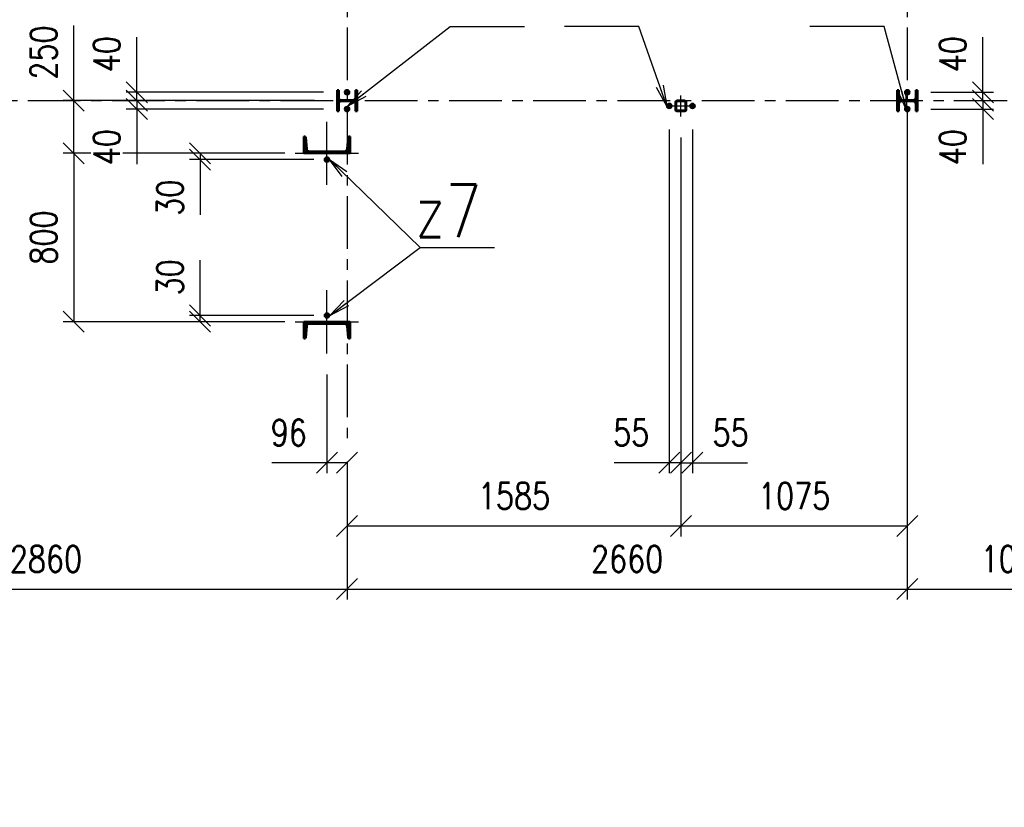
# Paper-space layout 'Layout1' of a CAD drawing. Extents: x -2 to 985, y -36 to 1353.
# Tile 22 of 73: x 315 to 408, y 148 to 223. Entities that reach past the tile are written whole.
import ezdxf

# ---------------------------------------------------------------- set-up
doc = ezdxf.new("R2010")
doc.units = 0
for name, pattern in [('ACAD_ISO02W100', [15, 12, -3]), ('ACAD_ISO04W100', [30.5, 24, -3, 0.5, -3]), ('HP_01_CER_B', [8, 5, -1, 1, -1])]:
    doc.linetypes.add(name, pattern=pattern)
doc.layers.get('0').update_dxf_attribs({"linetype": 'CONTINUOUS'})
doc.layers.get('DEFPOINTS').update_dxf_attribs({"color": 132, "linetype": 'CONTINUOUS'})
for name, color, linetype, lineweight in [('SS_KOTVY', 2, 'CONTINUOUS', 35), ('SS_KOTY', 3, 'CONTINUOUS', 25), ('SS_OSY_025', 7, 'HP_01_CER_B', 25), ('SS_POPIS_PROFILU', 13, 'CONTINUOUS', 25), ('SS_SCHODISTE', 30, 'CONTINUOUS', 50), ('SS_SLOUPKY', 131, 'CONTINUOUS', 50), ('SS_SLOUPY', 143, 'CONTINUOUS', 50), ('SS_SRAFY', 8, 'CONTINUOUS', 18)]:
    doc.layers.add(name, color=color, linetype=linetype, lineweight=lineweight)
doc.styles.add('ROMANS', font='romans.shx', dxfattribs={"width": 0.8})
doc.styles.add('romans.shx', font='romans.shx', dxfattribs={"height": 5})
doc.dimstyles.new('A-1_(2.5)_50AS', dxfattribs={"dimtxt": 2.5, "dimasz": 2, "dimexe": 1, "dimexo": 2, "dimgap": 0, "dimtad": 0, "dimdec": 1, "dimlfac": 50, "dimrnd": 1, "dimtxsty": 'ROMANS', "dimblk1": 'OBLIQUE', "dimblk2": 'OBLIQUE', "dimsah": 1, "dimcen": 2, "dimclrd": 256, "dimclre": 256, "dimclrt": 256, "dimadec": 1, "dimazin": 2, "dimtfac": 0.714286, "dimtdec": 1, "dimtmove": 0, "dimatfit": 3, "dimldrblk": 'OPEN', "dimfxl": 1, "dimtvp": 1.142857, "dimtfill": 1, "dimtolj": 1, "dimlwd": -1, "dimlwe": -1, "dimarcsym": 0})
pattern_1 = [(45, (-5023.98056, -565.55967), (-0.0449012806, 0.0449012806), [])]

# ---------------------------------------------------------------- blocks, each defined once
blk = doc.blocks.new('0KRIZ(Z)')
at = {"color": 0, "linetype": 'ByBlock', "ltscale": 0.5}
for p, q in [((0, -0.5), (0, 0.5)), ((-0.5, 0), (0.5, 0)), ((0, 0), (0, 0, 1))]:
    blk.add_line(p, q, dxfattribs=at)
blk = doc.blocks.new('_Oblique')
at = {"color": 0, "linetype": 'ByBlock', "lineweight": -2}
blk.add_line((-0.5, -0.5), (0.5, 0.5), dxfattribs=at)
blk = doc.blocks.new('*D14')
at = {"layer": 'DEFPOINTS', "color": 0, "transparency": 16777216}
for p in [(346.019, 182.985, 0.8), (346.019, 168.857), (288.819, 148.138)]:
    blk.add_point(p, dxfattribs=at)
at = {"layer": 'SS_KOTY', "transparency": 16777216}
for p, q in [((346.019, 180.985), (346.019, 167.857)), ((288.819, 150.138), (288.819, 169.857)), ((288.819, 168.857), (346.019, 168.857))]:
    blk.add_line(p, q, dxfattribs=at)
at = {"layer": 'SS_KOTY', "transparency": 16777216, "xscale": 2, "yscale": 2, "zscale": 2, "rotation": 180}
blk.add_blockref('_Oblique', (288.819, 168.857), dxfattribs=at)
at = {"layer": 'SS_KOTY', "transparency": 16777216, "xscale": 2, "yscale": 2, "zscale": 2}
blk.add_blockref('_Oblique', (346.019, 168.857), dxfattribs=at)
at = {"layer": 'SS_KOTY', "transparency": 16777216, "insert": (317.419, 171.714), "char_height": 2.5, "attachment_point": 5, "style": 'ROMANS', "bg_fill": 3, "box_fill_scale": 1.1, "bg_fill_color": 256, "bg_fill_true_color": 13158600, "bg_fill_transparency": 0}
blk.add_mtext('\\A1;2860', dxfattribs=at)
blk = doc.blocks.new('_OPEN')
at = {"color": 0, "linetype": 'ByBlock'}
for p, q in [((-1, 0.167), (0, 0)), ((0, 0), (-1, -0.167)), ((0, 0), (-1, 0))]:
    blk.add_line(p, q, dxfattribs=at)
blk = doc.blocks.new('*D15')
at = {"layer": 'DEFPOINTS', "color": 0, "transparency": 16777216}
for p in [(346.019, 182.985, 0.8), (399.219, 182.985, 0.8), (399.219, 168.857)]:
    blk.add_point(p, dxfattribs=at)
at = {"layer": 'SS_KOTY', "transparency": 16777216}
for p, q in [((346.019, 180.985), (346.019, 167.857)), ((399.219, 180.985), (399.219, 167.857)), ((346.019, 168.857), (399.219, 168.857))]:
    blk.add_line(p, q, dxfattribs=at)
at = {"layer": 'SS_KOTY', "transparency": 16777216, "xscale": 2, "yscale": 2, "zscale": 2, "rotation": 180}
blk.add_blockref('_Oblique', (346.019, 168.857), dxfattribs=at)
at = {"layer": 'SS_KOTY', "transparency": 16777216, "xscale": 2, "yscale": 2, "zscale": 2}
blk.add_blockref('_Oblique', (399.219, 168.857), dxfattribs=at)
at = {"layer": 'SS_KOTY', "transparency": 16777216, "insert": (372.619, 171.714), "char_height": 2.5, "attachment_point": 5, "style": 'ROMANS', "bg_fill": 3, "box_fill_scale": 1.1, "bg_fill_color": 256, "bg_fill_true_color": 13158600, "bg_fill_transparency": 0}
blk.add_mtext('\\A1;2660', dxfattribs=at)
blk = doc.blocks.new('*D16')
at = {"layer": 'DEFPOINTS', "color": 0, "transparency": 16777216}
for p in [(399.219, 182.985, 0.8), (420.019, 182.985, 0.8), (420.019, 168.857)]:
    blk.add_point(p, dxfattribs=at)
at = {"layer": 'SS_KOTY', "transparency": 16777216}
for p, q in [((399.219, 180.985), (399.219, 167.857)), ((420.019, 180.985), (420.019, 167.857)), ((399.219, 168.857), (420.019, 168.857))]:
    blk.add_line(p, q, dxfattribs=at)
at = {"layer": 'SS_KOTY', "transparency": 16777216, "xscale": 2, "yscale": 2, "zscale": 2, "rotation": 180}
blk.add_blockref('_Oblique', (399.219, 168.857), dxfattribs=at)
at = {"layer": 'SS_KOTY', "transparency": 16777216, "xscale": 2, "yscale": 2, "zscale": 2}
blk.add_blockref('_Oblique', (420.019, 168.857), dxfattribs=at)
at = {"layer": 'SS_KOTY', "transparency": 16777216, "insert": (409.619, 171.714), "char_height": 2.5, "attachment_point": 5, "style": 'ROMANS', "bg_fill": 3, "box_fill_scale": 1.1, "bg_fill_color": 256, "bg_fill_true_color": 13158600, "bg_fill_transparency": 0}
blk.add_mtext('\\A1;1040', dxfattribs=at)
blk = doc.blocks.new('*D64')
at = {"layer": 'DEFPOINTS', "color": 0, "transparency": 16777216}
for p in [(377.719, 213.74), (346.019, 182.985, 0.8), (377.719, 174.857)]:
    blk.add_point(p, dxfattribs=at)
at = {"layer": 'SS_KOTY', "transparency": 16777216}
for p, q in [((377.719, 211.74), (377.719, 173.857)), ((346.019, 180.985), (346.019, 173.857)), ((346.019, 174.857), (377.719, 174.857))]:
    blk.add_line(p, q, dxfattribs=at)
at = {"layer": 'SS_KOTY', "transparency": 16777216, "xscale": 2, "yscale": 2, "zscale": 2, "rotation": 180}
blk.add_blockref('_Oblique', (346.019, 174.857), dxfattribs=at)
at = {"layer": 'SS_KOTY', "transparency": 16777216, "xscale": 2, "yscale": 2, "zscale": 2}
blk.add_blockref('_Oblique', (377.719, 174.857), dxfattribs=at)
at = {"layer": 'SS_KOTY', "transparency": 16777216, "insert": (361.869, 177.714), "char_height": 2.5, "attachment_point": 5, "style": 'ROMANS', "bg_fill": 3, "box_fill_scale": 1.1, "bg_fill_color": 256, "bg_fill_true_color": 13158600, "bg_fill_transparency": 0}
blk.add_mtext('\\A1;1585', dxfattribs=at)
blk = doc.blocks.new('*D65')
at = {"layer": 'DEFPOINTS', "color": 0, "transparency": 16777216}
for p in [(377.719, 213.74), (399.219, 213.84, 0.6), (399.219, 174.857)]:
    blk.add_point(p, dxfattribs=at)
at = {"layer": 'SS_KOTY', "transparency": 16777216}
for p, q in [((377.719, 211.74), (377.719, 173.857)), ((399.219, 211.84), (399.219, 173.857)), ((377.719, 174.857), (399.219, 174.857))]:
    blk.add_line(p, q, dxfattribs=at)
at = {"layer": 'SS_KOTY', "transparency": 16777216, "xscale": 2, "yscale": 2, "zscale": 2, "rotation": 180}
blk.add_blockref('_Oblique', (377.719, 174.857), dxfattribs=at)
at = {"layer": 'SS_KOTY', "transparency": 16777216, "xscale": 2, "yscale": 2, "zscale": 2}
blk.add_blockref('_Oblique', (399.219, 174.857), dxfattribs=at)
at = {"layer": 'SS_KOTY', "transparency": 16777216, "insert": (388.469, 177.714), "char_height": 2.5, "attachment_point": 5, "style": 'ROMANS', "bg_fill": 3, "box_fill_scale": 1.1, "bg_fill_color": 256, "bg_fill_true_color": 13158600, "bg_fill_transparency": 0}
blk.add_mtext('\\A1;1075', dxfattribs=at)
blk = doc.blocks.new('*D66')
at = {"layer": 'DEFPOINTS', "color": 0, "transparency": 16777216}
for p in [(344.099, 191.24, 3), (346.019, 182.985, 0.8), (344.099, 180.857)]:
    blk.add_point(p, dxfattribs=at)
at = {"layer": 'SS_KOTY', "transparency": 16777216}
for p, q in [((344.099, 189.24), (344.099, 179.857)), ((344.099, 180.857), (338.861, 180.857)), ((346.019, 180.857), (344.099, 180.857)), ((346.019, 180.985), (346.019, 179.857))]:
    blk.add_line(p, q, dxfattribs=at)
at = {"layer": 'SS_KOTY', "transparency": 16777216, "xscale": 2, "yscale": 2, "zscale": 2, "rotation": 180}
blk.add_blockref('_Oblique', (344.099, 180.857), dxfattribs=at)
at = {"layer": 'SS_KOTY', "transparency": 16777216, "xscale": 2, "yscale": 2, "zscale": 2}
blk.add_blockref('_Oblique', (346.019, 180.857), dxfattribs=at)
at = {"layer": 'SS_KOTY', "transparency": 16777216, "insert": (340.48, 183.714), "char_height": 2.5, "attachment_point": 5, "style": 'ROMANS', "bg_fill": 3, "box_fill_scale": 1.1, "bg_fill_color": 256, "bg_fill_true_color": 13158600, "bg_fill_transparency": 0}
blk.add_mtext('\\A1;96', dxfattribs=at)
blk = doc.blocks.new('*D67')
at = {"layer": 'DEFPOINTS', "color": 0, "transparency": 16777216}
for p in [(376.619, 214.5, 0.7), (377.719, 213.74), (376.619, 180.857)]:
    blk.add_point(p, dxfattribs=at)
at = {"layer": 'SS_KOTY', "transparency": 16777216}
for p, q in [((376.619, 212.5), (376.619, 179.857)), ((377.719, 211.74), (377.719, 179.857)), ((376.619, 180.857), (371.381, 180.857)), ((377.719, 180.857), (376.619, 180.857))]:
    blk.add_line(p, q, dxfattribs=at)
at = {"layer": 'SS_KOTY', "transparency": 16777216, "xscale": 2, "yscale": 2, "zscale": 2, "rotation": 180}
blk.add_blockref('_Oblique', (376.619, 180.857), dxfattribs=at)
at = {"layer": 'SS_KOTY', "transparency": 16777216, "xscale": 2, "yscale": 2, "zscale": 2}
blk.add_blockref('_Oblique', (377.719, 180.857), dxfattribs=at)
at = {"layer": 'SS_KOTY', "transparency": 16777216, "insert": (373, 183.714), "char_height": 2.5, "attachment_point": 5, "style": 'ROMANS', "bg_fill": 3, "box_fill_scale": 1.1, "bg_fill_color": 256, "bg_fill_true_color": 13158600, "bg_fill_transparency": 0}
blk.add_mtext('\\A1;55', dxfattribs=at)
blk = doc.blocks.new('*D68')
at = {"layer": 'DEFPOINTS', "color": 0, "transparency": 16777216}
for p in [(378.819, 214.5, 0.7), (377.719, 213.74), (378.819, 180.857)]:
    blk.add_point(p, dxfattribs=at)
at = {"layer": 'SS_KOTY', "transparency": 16777216}
for p, q in [((378.819, 212.5), (378.819, 179.857)), ((377.719, 211.74), (377.719, 179.857)), ((377.719, 180.857), (378.819, 180.857)), ((378.819, 180.857), (384.058, 180.857))]:
    blk.add_line(p, q, dxfattribs=at)
at = {"layer": 'SS_KOTY', "transparency": 16777216, "xscale": 2, "yscale": 2, "zscale": 2, "rotation": 180}
blk.add_blockref('_Oblique', (377.719, 180.857), dxfattribs=at)
at = {"layer": 'SS_KOTY', "transparency": 16777216, "xscale": 2, "yscale": 2, "zscale": 2}
blk.add_blockref('_Oblique', (378.819, 180.857), dxfattribs=at)
at = {"layer": 'SS_KOTY', "transparency": 16777216, "insert": (382.438, 183.714), "char_height": 2.5, "attachment_point": 5, "style": 'ROMANS', "bg_fill": 3, "box_fill_scale": 1.1, "bg_fill_color": 256, "bg_fill_true_color": 13158600, "bg_fill_transparency": 0}
blk.add_mtext('\\A1;55', dxfattribs=at)
blk = doc.blocks.new('*D72')
at = {"layer": 'DEFPOINTS', "color": 0, "transparency": 16777216}
for p in [(399.459, 216.04, 0.8), (406.403, 216.04), (401.653, 215.24)]:
    blk.add_point(p, dxfattribs=at)
at = {"layer": 'SS_KOTY', "transparency": 16777216}
for p, q in [((406.403, 216.04), (406.403, 221.278)), ((401.459, 216.04), (407.403, 216.04)), ((406.403, 215.24), (406.403, 216.04)), ((403.653, 215.24), (407.403, 215.24))]:
    blk.add_line(p, q, dxfattribs=at)
at = {"layer": 'SS_KOTY', "transparency": 16777216, "xscale": 2, "yscale": 2, "zscale": 2}
for p, rotation in [((406.403, 216.04), 90), ((406.403, 215.24), 270)]:
    blk.add_blockref('_Oblique', p, dxfattribs=dict(at, rotation=rotation))
at = {"layer": 'SS_KOTY', "transparency": 16777216, "insert": (403.546, 219.659), "char_height": 2.5, "attachment_point": 5, "rotation": 90, "style": 'ROMANS', "bg_fill": 3, "box_fill_scale": 1.1, "bg_fill_color": 256, "bg_fill_true_color": 13158600, "bg_fill_transparency": 0}
blk.add_mtext('\\A1;40', dxfattribs=at)
blk = doc.blocks.new('*D71')
at = {"layer": 'DEFPOINTS', "color": 0, "transparency": 16777216}
for p in [(401.653, 215.24), (399.459, 214.44, 0.8), (406.403, 214.44)]:
    blk.add_point(p, dxfattribs=at)
at = {"layer": 'SS_KOTY', "transparency": 16777216}
for p, q in [((403.653, 215.24), (407.403, 215.24)), ((406.403, 215.24), (406.403, 214.44)), ((401.459, 214.44), (407.403, 214.44)), ((406.403, 214.44), (406.403, 209.202))]:
    blk.add_line(p, q, dxfattribs=at)
at = {"layer": 'SS_KOTY', "transparency": 16777216, "xscale": 2, "yscale": 2, "zscale": 2}
for p, rotation in [((406.403, 215.24), 90), ((406.403, 214.44), 270)]:
    blk.add_blockref('_Oblique', p, dxfattribs=dict(at, rotation=rotation))
at = {"layer": 'SS_KOTY', "transparency": 16777216, "insert": (403.546, 210.821), "char_height": 2.5, "attachment_point": 5, "rotation": 90, "style": 'ROMANS', "bg_fill": 3, "box_fill_scale": 1.1, "bg_fill_color": 256, "bg_fill_true_color": 13158600, "bg_fill_transparency": 0}
blk.add_mtext('\\A1;40', dxfattribs=at)
blk = doc.blocks.new('*D79')
at = {"layer": 'DEFPOINTS', "color": 0, "transparency": 16777216}
for p in [(344.919, 215.24, 0.6), (320.05, 210.24), (342.099, 210.24, 2)]:
    blk.add_point(p, dxfattribs=at)
at = {"layer": 'SS_KOTY', "transparency": 16777216}
for p, q in [((320.05, 215.24), (320.05, 222.383)), ((342.919, 215.24), (319.05, 215.24)), ((320.05, 210.24), (320.05, 215.24)), ((340.099, 210.24), (319.05, 210.24))]:
    blk.add_line(p, q, dxfattribs=at)
at = {"layer": 'SS_KOTY', "transparency": 16777216, "xscale": 2, "yscale": 2, "zscale": 2}
for p, rotation in [((320.05, 215.24), 90), ((320.05, 210.24), 270)]:
    blk.add_blockref('_Oblique', p, dxfattribs=dict(at, rotation=rotation))
at = {"layer": 'SS_KOTY', "transparency": 16777216, "insert": (317.193, 219.812), "char_height": 2.5, "attachment_point": 5, "rotation": 90, "style": 'ROMANS', "bg_fill": 3, "box_fill_scale": 1.1, "bg_fill_color": 256, "bg_fill_true_color": 13158600, "bg_fill_transparency": 0}
blk.add_mtext('\\A1;250', dxfattribs=at)
blk = doc.blocks.new('*D80')
at = {"layer": 'DEFPOINTS', "color": 0, "transparency": 16777216}
for p in [(342.099, 210.24, 2), (320.05, 194.24), (342.099, 194.24, 2)]:
    blk.add_point(p, dxfattribs=at)
at = {"layer": 'SS_KOTY', "transparency": 16777216}
for p, q in [((340.099, 210.24), (319.05, 210.24)), ((320.05, 210.24), (320.05, 194.24)), ((340.099, 194.24), (319.05, 194.24))]:
    blk.add_line(p, q, dxfattribs=at)
at = {"layer": 'SS_KOTY', "transparency": 16777216, "xscale": 2, "yscale": 2, "zscale": 2}
for p, rotation in [((320.05, 210.24), 90), ((320.05, 194.24), 270)]:
    blk.add_blockref('_Oblique', p, dxfattribs=dict(at, rotation=rotation))
at = {"layer": 'SS_KOTY', "transparency": 16777216, "insert": (317.193, 202.24), "char_height": 2.5, "attachment_point": 5, "rotation": 90, "style": 'ROMANS', "bg_fill": 3, "box_fill_scale": 1.1, "bg_fill_color": 256, "bg_fill_true_color": 13158600, "bg_fill_transparency": 0}
blk.add_mtext('\\A1;800', dxfattribs=at)
blk = doc.blocks.new('*D81')
at = {"layer": 'DEFPOINTS', "color": 0, "transparency": 16777216}
for p in [(326.05, 216.04), (345.779, 216.04, 0.65), (344.919, 215.24, 0.6)]:
    blk.add_point(p, dxfattribs=at)
at = {"layer": 'SS_KOTY', "transparency": 16777216}
for p, q in [((326.05, 216.04), (326.05, 221.278)), ((343.779, 216.04), (325.05, 216.04)), ((326.05, 215.24), (326.05, 216.04)), ((342.919, 215.24), (325.05, 215.24))]:
    blk.add_line(p, q, dxfattribs=at)
at = {"layer": 'SS_KOTY', "transparency": 16777216, "xscale": 2, "yscale": 2, "zscale": 2}
for p, rotation in [((326.05, 216.04), 90), ((326.05, 215.24), 270)]:
    blk.add_blockref('_Oblique', p, dxfattribs=dict(at, rotation=rotation))
at = {"layer": 'SS_KOTY', "transparency": 16777216, "insert": (323.193, 219.659), "char_height": 2.5, "attachment_point": 5, "rotation": 90, "style": 'ROMANS', "bg_fill": 3, "box_fill_scale": 1.1, "bg_fill_color": 256, "bg_fill_true_color": 13158600, "bg_fill_transparency": 0}
blk.add_mtext('\\A1;40', dxfattribs=at)
blk = doc.blocks.new('*D82')
at = {"layer": 'DEFPOINTS', "color": 0, "transparency": 16777216}
for p in [(344.919, 215.24, 0.6), (326.05, 214.44), (345.779, 214.44, 0.65)]:
    blk.add_point(p, dxfattribs=at)
at = {"layer": 'SS_KOTY', "transparency": 16777216}
for p, q in [((342.919, 215.24), (325.05, 215.24)), ((326.05, 215.24), (326.05, 214.44)), ((343.779, 214.44), (325.05, 214.44)), ((326.05, 214.44), (326.05, 209.202))]:
    blk.add_line(p, q, dxfattribs=at)
at = {"layer": 'SS_KOTY', "transparency": 16777216, "xscale": 2, "yscale": 2, "zscale": 2}
for p, rotation in [((326.05, 215.24), 90), ((326.05, 214.44), 270)]:
    blk.add_blockref('_Oblique', p, dxfattribs=dict(at, rotation=rotation))
at = {"layer": 'SS_KOTY', "transparency": 16777216, "insert": (323.193, 210.821), "char_height": 2.5, "attachment_point": 5, "rotation": 90, "style": 'ROMANS', "bg_fill": 3, "box_fill_scale": 1.1, "bg_fill_color": 256, "bg_fill_true_color": 13158600, "bg_fill_transparency": 0}
blk.add_mtext('\\A1;40', dxfattribs=at)
blk = doc.blocks.new('*D83')
at = {"layer": 'DEFPOINTS', "color": 0, "transparency": 16777216}
for p in [(332.05, 209.64), (342.099, 210.24, 2), (344.859, 209.64, 0.55)]:
    blk.add_point(p, dxfattribs=at)
at = {"layer": 'SS_KOTY', "transparency": 16777216}
for p, q in [((340.099, 210.24), (331.05, 210.24)), ((342.859, 209.64), (331.05, 209.64)), ((332.05, 210.24), (332.05, 209.64)), ((332.05, 209.64), (332.05, 204.402))]:
    blk.add_line(p, q, dxfattribs=at)
at = {"layer": 'SS_KOTY', "transparency": 16777216, "xscale": 2, "yscale": 2, "zscale": 2}
for p, rotation in [((332.05, 210.24), 90), ((332.05, 209.64), 270)]:
    blk.add_blockref('_Oblique', p, dxfattribs=dict(at, rotation=rotation))
at = {"layer": 'SS_KOTY', "transparency": 16777216, "insert": (329.193, 206.021), "char_height": 2.5, "attachment_point": 5, "rotation": 90, "style": 'ROMANS', "bg_fill": 3, "box_fill_scale": 1.1, "bg_fill_color": 256, "bg_fill_true_color": 13158600, "bg_fill_transparency": 0}
blk.add_mtext('\\A1;30', dxfattribs=at)
blk = doc.blocks.new('*D84')
at = {"layer": 'DEFPOINTS', "color": 0, "transparency": 16777216}
for p in [(332.05, 194.84), (344.859, 194.84, 0.55), (342.099, 194.24, 2)]:
    blk.add_point(p, dxfattribs=at)
at = {"layer": 'SS_KOTY', "transparency": 16777216}
for p, q in [((332.05, 194.84), (332.05, 200.078)), ((342.859, 194.84), (331.05, 194.84)), ((332.05, 194.24), (332.05, 194.84)), ((340.099, 194.24), (331.05, 194.24))]:
    blk.add_line(p, q, dxfattribs=at)
at = {"layer": 'SS_KOTY', "transparency": 16777216, "xscale": 2, "yscale": 2, "zscale": 2}
for p, rotation in [((332.05, 194.84), 90), ((332.05, 194.24), 270)]:
    blk.add_blockref('_Oblique', p, dxfattribs=dict(at, rotation=rotation))
at = {"layer": 'SS_KOTY', "transparency": 16777216, "insert": (329.193, 198.459), "char_height": 2.5, "attachment_point": 5, "rotation": 90, "style": 'ROMANS', "bg_fill": 3, "box_fill_scale": 1.1, "bg_fill_color": 256, "bg_fill_true_color": 13158600, "bg_fill_transparency": 0}
blk.add_mtext('\\A1;30', dxfattribs=at)

psp = doc.layouts.get("Layout1")

# ---------------------------------------------------------------- linework, layer by layer
at = {"layer": 'SS_OSY_025'}
for p, q in [((346.0194, 358.1769, 0.8), (346.0194, 182.9855, 0.8)), ((399.2194, 358.1769, 0.8), (399.2194, 182.9855, 0.8)), ((275.7015, 215.2403, 0.3145), (422.4525, 215.2403))]:
    psp.add_line(p, q, dxfattribs=at)
at = {"layer": 'SS_SCHODISTE', "color": 1, "linetype": 'Continuous', "ltscale": 0.25}
psp.add_line((341.8994, 192.6403), (341.9747, 192.6403), dxfattribs=at)
psp.add_arc((341.9747, 192.7603), 0.12, 270, 355.426, dxfattribs=at)
at = {"layer": 'SS_SLOUPKY', "color": 1, "linetype": 'Continuous', "ltscale": 0.25}
for p, q in [((378.0994, 215.2403), (377.3394, 215.2403)), ((377.3394, 215.1803), (378.0994, 215.1803))]:
    psp.add_line(p, q, dxfattribs=at)
for centre, start, end in [((377.3394, 215.1203), 90, 180), ((378.0994, 215.1203), 0, 90)]:
    psp.add_arc(centre, 0.12, start, end, dxfattribs=at)
at = {"layer": 'SS_SLOUPKY', "color": 1, "linetype": 'Continuous', "ltscale": 0.25, "extrusion": (0, 0, -1)}
for centre, start, end in [((-377.3394, 215.1203), 0, 90), ((-378.0994, 215.1203), 90, 180)]:
    psp.add_arc(centre, 0.06, start, end, dxfattribs=at)
at = {"layer": 'SS_SLOUPY', "color": 1, "linetype": 'Continuous', "ltscale": 0.25}
for p, q in [((346.9794, 216.2403), (346.8194, 216.2403)), ((346.8194, 216.2403), (346.8194, 215.5303)), ((346.9794, 214.2403), (346.9794, 216.2403)), ((398.4194, 216.2403), (398.2594, 216.2403)), ((398.4194, 215.5303), (398.4194, 216.2403)), ((346.8194, 214.9503), (346.8194, 214.2403)), ((346.8194, 214.2403), (346.9794, 214.2403))]:
    psp.add_line(p, q, dxfattribs=at)
at = {"layer": 'SS_SLOUPY', "color": 1, "linetype": 'Continuous', "ltscale": 0.25, "extrusion": (-9.81055e-16, 2.36848e-15, -1)}
psp.add_arc((-346.5794, 215.5303), 0.24, 180, 270, dxfattribs=at)
at = {"layer": 'SS_SLOUPY', "color": 1, "linetype": 'Continuous', "ltscale": 0.25, "extrusion": (-9.81055e-16, -2.36848e-15, -1)}
psp.add_arc((-346.5794, 214.9503), 0.24, 90, 180, dxfattribs=at)
at = {"layer": 'SS_SLOUPY', "color": 1, "linetype": 'Continuous', "ltscale": 0.25, "extrusion": (2.36848e-15, 9.81055e-16, -1)}
psp.add_arc((-398.6594, 215.5303), 0.24, 270, 0, dxfattribs=at)
at = {"layer": 'SS_SLOUPY', "color": 1, "linetype": 'Continuous', "ltscale": 0.25, "extrusion": (2.36848e-15, -9.81055e-16, -1)}
psp.add_arc((-398.6594, 214.9503), 0.24, 0, 90, dxfattribs=at)

# ---------------------------------------------------------------- block references
at = {"layer": 'SS_OSY_025'}
for p, xscale, yscale in [((377.7194, 214.7403), 2, 2), ((344.0994, 210.2403, 3), 6, 6), ((344.0994, 194.2403, 3), 6, 6)]:
    psp.add_blockref('0KRIZ(Z)', p, dxfattribs=dict(at, xscale=xscale, yscale=yscale))

# ---------------------------------------------------------------- next in the draw order: dimensions: what is measured, and where the dimension line sits
at = {"layer": 'SS_KOTY'}
dim = psp.add_linear_dim(base=(346.0194, 168.8567), p1=(288.8194, 148.1381), p2=(346.0194, 182.9855, 0.8), dimstyle='A-1_(2.5)_50AS', override={"dimtmove": 1}, dxfattribs=at)
dim.commit()
dim.dimension.update_dxf_attribs({"geometry": '*D14', "text_midpoint": (317.4194, 171.7138)})

# ---------------------------------------------------------------- next in the draw order: dimensions: what is measured, and where the dimension line sits
dim = psp.add_linear_dim(base=(399.2194, 168.8567), p1=(346.0194, 182.9855, 0.8), p2=(399.2194, 182.9855, 0.8), dimstyle='A-1_(2.5)_50AS', override={"dimtmove": 1}, dxfattribs=at)
dim.commit()
dim.dimension.update_dxf_attribs({"geometry": '*D15', "text_midpoint": (372.6194, 171.7138)})

# ---------------------------------------------------------------- next in the draw order: dimensions: what is measured, and where the dimension line sits
dim = psp.add_linear_dim(base=(377.7194, 174.8567), p1=(346.0194, 182.9855, 0.8), p2=(377.7194, 213.7403), dimstyle='A-1_(2.5)_50AS', dxfattribs=at)
dim.commit()
dim.dimension.update_dxf_attribs({"geometry": '*D64', "text_midpoint": (361.8694, 177.7138)})
dim = psp.add_linear_dim(base=(420.0194, 168.8567), p1=(399.2194, 182.9855, 0.8), p2=(420.0194, 182.9855, 0.8), dimstyle='A-1_(2.5)_50AS', override={"dimtmove": 1}, dxfattribs=at)
dim.commit()
dim.dimension.update_dxf_attribs({"geometry": '*D16', "text_midpoint": (409.6194, 171.7138)})

# ---------------------------------------------------------------- next in the draw order: linework, layer by layer
at = {"layer": 'SS_SCHODISTE', "color": 1, "linetype": 'Continuous', "ltscale": 0.25}
for p, q in [((346.2994, 210.2403), (346.2994, 211.8403)), ((346.0182, 193.8303), (346.1046, 192.7508)), ((346.2994, 192.6403), (346.2994, 194.2403)), ((346.2242, 192.6403), (346.2994, 192.6403))]:
    psp.add_line(p, q, dxfattribs=at)
at = {"layer": 'SS_SCHODISTE', "color": 1, "linetype": 'Continuous', "ltscale": 0.25, "extrusion": (0, 0, -1)}
psp.add_arc((-345.769, 193.8103), 0.25, 90, 175.426, dxfattribs=at)
at = {"layer": 'SS_SCHODISTE', "color": 1, "linetype": 'Continuous', "ltscale": 0.25}
psp.add_arc((346.2242, 192.7603), 0.12, 184.574, 270, dxfattribs=at)

# ---------------------------------------------------------------- next in the draw order: texts
at = {"layer": 'SS_POPIS_PROFILU', "color": 4, "style": 'romans.shx', "width": 0.8}
psp.add_text('z7', height=5, dxfattribs=at).set_placement((352.4496, 202.2805))
psp.add_text('z7', height=5, dxfattribs=at).set_placement((352.4496, 202.2805))

# ---------------------------------------------------------------- next in the draw order: dimensions: what is measured, and where the dimension line sits
at = {"layer": 'SS_KOTY'}
dim = psp.add_linear_dim(base=(320.05, 210.2403), p1=(344.9194, 215.2403, 0.6), p2=(342.0994, 210.2403, 2), angle=90, dimstyle='A-1_(2.5)_50AS', dxfattribs=at)
dim.commit()
dim.dimension.update_dxf_attribs({"geometry": '*D79', "text_midpoint": (320.05, 219.8118), "dimtype": 160})
for base, p1, p2, picture, middle in [((399.2194, 174.8567), (377.7194, 213.7403), (399.2194, 213.8403, 0.6), '*D65', (388.4694, 177.7138)), ((344.0994, 180.8567), (346.0194, 182.9855, 0.8), (344.0994, 191.2403, 3), '*D66', (340.4804, 183.7138))]:
    dim = psp.add_linear_dim(base=base, p1=p1, p2=p2, dimstyle='A-1_(2.5)_50AS', dxfattribs=at)
    dim.commit()
    dim.dimension.update_dxf_attribs({"geometry": picture, "text_midpoint": middle})

# ---------------------------------------------------------------- next in the draw order: linework, layer by layer
at = {"layer": 'SS_SLOUPY', "color": 1, "linetype": 'Continuous', "ltscale": 0.25}
for p, q in [((398.2594, 216.2403), (398.2594, 214.2403)), ((398.2594, 214.2403), (398.4194, 214.2403)), ((398.4194, 214.2403), (398.4194, 214.9503))]:
    psp.add_line(p, q, dxfattribs=at)

# ---------------------------------------------------------------- next in the draw order: dimensions: what is measured, and where the dimension line sits
at = {"layer": 'SS_KOTY'}
for base, p1, p2, picture, middle in [((326.05, 216.0403), (344.9194, 215.2403, 0.6), (345.7794, 216.0403, 0.65), '*D81', (323.1929, 219.6594)), ((406.4031, 216.0403), (401.6525, 215.2403), (399.4594, 216.0403, 0.8), '*D72', (403.546, 219.6594))]:
    dim = psp.add_linear_dim(base=base, p1=p1, p2=p2, angle=90, dimstyle='A-1_(2.5)_50AS', dxfattribs=at)
    dim.commit()
    dim.dimension.update_dxf_attribs({"geometry": picture, "text_midpoint": middle})
dim = psp.add_linear_dim(base=(376.6194, 180.8567), p1=(377.7194, 213.7403), p2=(376.6194, 214.5003, 0.7), dimstyle='A-1_(2.5)_50AS', dxfattribs=at)
dim.commit()
dim.dimension.update_dxf_attribs({"geometry": '*D67', "text_midpoint": (373.0004, 183.7138)})
dim = psp.add_linear_dim(base=(320.05, 194.2403), p1=(342.0994, 210.2403, 2), p2=(342.0994, 194.2403, 2), angle=90, dimstyle='A-1_(2.5)_50AS', override={"dimtmove": 1}, dxfattribs=at)
dim.commit()
dim.dimension.update_dxf_attribs({"geometry": '*D80', "text_midpoint": (317.1929, 202.2403)})

# ---------------------------------------------------------------- next in the draw order: dimensions: what is measured, and where the dimension line sits
for base, p1, p2, picture, middle in [((326.05, 214.4403), (344.9194, 215.2403, 0.6), (345.7794, 214.4403, 0.65), '*D82', (323.1929, 210.8213)), ((406.4031, 214.4403), (401.6525, 215.2403), (399.4594, 214.4403, 0.8), '*D71', (403.546, 210.8213)), ((332.05, 194.8403), (342.0994, 194.2403, 2), (344.8594, 194.8403, 0.55), '*D84', (329.1929, 198.4594))]:
    dim = psp.add_linear_dim(base=base, p1=p1, p2=p2, angle=90, dimstyle='A-1_(2.5)_50AS', dxfattribs=at)
    dim.commit()
    dim.dimension.update_dxf_attribs({"geometry": picture, "text_midpoint": middle})
dim = psp.add_linear_dim(base=(378.8194, 180.8567), p1=(377.7194, 213.7403), p2=(378.8194, 214.5003, 0.7), dimstyle='A-1_(2.5)_50AS', dxfattribs=at)
dim.commit()
dim.dimension.update_dxf_attribs({"geometry": '*D68', "text_midpoint": (382.4385, 183.7138)})

# ---------------------------------------------------------------- next in the draw order: hatches: boundary and pattern name
at = {"layer": 'SS_SRAFY'}
h = psp.add_hatch(dxfattribs=at)
h.set_pattern_fill('ANSI31', color=5, scale=0.02, style=0)
h.set_pattern_definition(pattern_1)
h.paths.add_polyline_path([(346.9794, 216.2403), (346.8194, 216.2403), (346.8194, 215.5303, -0.4142136), (346.5794, 215.2903), (345.4594, 215.2903, -0.4142136), (345.2194, 215.5303), (345.2194, 216.2403), (345.0594, 216.2403), (345.0594, 214.2403), (345.2194, 214.2403), (345.2194, 214.9503, -0.4142136), (345.4594, 215.1903), (346.5794, 215.1903, -0.4142136), (346.8194, 214.9503), (346.8194, 214.2403), (346.9794, 214.2403)], flags=0)
h = psp.add_hatch(dxfattribs=at)
h.set_pattern_fill('ANSI31', color=5, scale=0.02, style=0)
h.set_pattern_definition(pattern_1)
h.paths.add_polyline_path([(400.1794, 216.2403), (400.0194, 216.2403), (400.0194, 215.5303, -0.4142136), (399.7794, 215.2903), (398.6594, 215.2903, -0.4142136), (398.4194, 215.5303), (398.4194, 216.2403), (398.2594, 216.2403), (398.2594, 214.2403), (398.4194, 214.2403), (398.4194, 214.9503, -0.4142136), (398.6594, 215.1903), (399.7794, 215.1903, -0.4142136), (400.0194, 214.9503), (400.0194, 214.2403), (400.1794, 214.2403)], flags=0)
h = psp.add_hatch(dxfattribs=at)
h.set_pattern_fill('ANSI31', color=5, scale=0.02, style=0)
h.set_pattern_definition(pattern_1)
h.paths.add_polyline_path([(377.3394, 215.2403, 0.4142136), (377.2194, 215.1203), (377.2194, 214.3603, 0.4142136), (377.3394, 214.2403), (378.0994, 214.2403, 0.4142136), (378.2194, 214.3603), (378.2194, 215.1203, 0.4142136), (378.0994, 215.2403)], flags=0)
h.paths.add_polyline_path([(377.3394, 215.1803), (378.0994, 215.1803, -0.4142136), (378.1594, 215.1203), (378.1594, 214.3603, -0.4142136), (378.0994, 214.3003), (377.3394, 214.3003, -0.4142136), (377.2794, 214.3603), (377.2794, 215.1203, -0.4142136)], flags=0)
h = psp.add_hatch(dxfattribs=at)
h.set_pattern_fill('ANSI31', color=5, scale=0.02, style=0)
h.set_pattern_definition(pattern_1)
h.paths.add_polyline_path([(346.2242, 192.6403), (346.2994, 192.6403), (346.2994, 194.2403), (341.8994, 194.2403), (341.8994, 192.6403), (341.9747, 192.6403, 0.3910202), (342.0943, 192.7508), (342.1806, 193.8303, -0.3910202), (342.4298, 194.0603), (345.769, 194.0603, -0.3910202), (346.0182, 193.8303), (346.1046, 192.7508, 0.3910202)], flags=0)

# ---------------------------------------------------------------- next in the draw order: linework, layer by layer
at = {"layer": 'SS_KOTVY', "color": 7, "linetype": 'ACAD_ISO04W100', "ltscale": 0.25}
for p, q in [((346.2594, 216.0403), (345.7794, 216.0403)), ((346.1394, 216.0403), (345.8994, 216.0403)), ((346.0194, 215.8003), (346.0194, 216.2803)), ((346.0194, 215.9203), (346.0194, 216.1603)), ((346.0194, 216.0403), (346.0194, 216.0403)), ((399.4594, 216.0403), (398.9794, 216.0403)), ((399.3394, 216.0403), (399.0994, 216.0403)), ((399.2194, 215.8003), (399.2194, 216.2803)), ((399.2194, 215.9203), (399.2194, 216.1603)), ((399.2194, 216.0403), (399.2194, 216.0403)), ((346.2594, 214.4403), (345.7794, 214.4403)), ((346.1394, 214.4403), (345.8994, 214.4403)), ((346.0194, 214.2003), (346.0194, 214.6803)), ((346.0194, 214.3203), (346.0194, 214.5603)), ((346.0194, 214.4403), (346.0194, 214.4403)), ((376.8594, 214.7403), (376.3794, 214.7403)), ((376.7394, 214.7403), (376.4994, 214.7403)), ((376.6194, 214.5003), (376.6194, 214.9803)), ((376.6194, 214.6203), (376.6194, 214.8603)), ((376.6194, 214.7403), (376.6194, 214.7403)), ((379.0594, 214.7403), (378.5794, 214.7403)), ((378.9394, 214.7403), (378.6994, 214.7403)), ((378.8194, 214.5003), (378.8194, 214.9803)), ((378.8194, 214.6203), (378.8194, 214.8603)), ((378.8194, 214.7403), (378.8194, 214.7403)), ((399.4594, 214.4403), (398.9794, 214.4403)), ((399.3394, 214.4403), (399.0994, 214.4403)), ((399.2194, 214.2003), (399.2194, 214.6803)), ((399.2194, 214.3203), (399.2194, 214.5603)), ((399.2194, 214.4403), (399.2194, 214.4403)), ((344.3394, 194.8403), (343.8594, 194.8403)), ((344.2194, 194.8403), (343.9794, 194.8403)), ((344.0994, 194.6003), (344.0994, 195.0803)), ((344.0994, 194.7203), (344.0994, 194.9603)), ((344.0994, 194.8403), (344.0994, 194.8403))]:
    psp.add_line(p, q, dxfattribs=at)
at = {"layer": 'SS_KOTVY', "color": 1, "linetype": 'Continuous', "ltscale": 0.25}
for p, q in [((345.9099, 216.23), (345.8004, 216.0403)), ((345.8004, 216.0403), (345.9099, 215.8507)), ((346.1289, 216.23), (345.9099, 216.23)), ((346.2384, 216.0403), (346.1289, 216.23)), ((346.1289, 215.8507), (346.2384, 216.0403)), ((399.1099, 216.23), (399.0004, 216.0403)), ((399.0004, 216.0403), (399.1099, 215.8507)), ((399.3289, 216.23), (399.1099, 216.23)), ((399.4384, 216.0403), (399.3289, 216.23)), ((399.3289, 215.8507), (399.4384, 216.0403)), ((345.9099, 215.8507), (346.1289, 215.8507)), ((399.1099, 215.8507), (399.3289, 215.8507)), ((345.9099, 214.63), (345.8004, 214.4403)), ((345.8004, 214.4403), (345.9099, 214.2507)), ((346.1289, 214.63), (345.9099, 214.63)), ((345.9099, 214.2507), (346.1289, 214.2507)), ((346.2384, 214.4403), (346.1289, 214.63)), ((346.1289, 214.2507), (346.2384, 214.4403)), ((376.5099, 214.93), (376.4004, 214.7403)), ((376.4004, 214.7403), (376.5099, 214.5507)), ((376.7289, 214.93), (376.5099, 214.93)), ((376.5099, 214.5507), (376.7289, 214.5507)), ((376.8384, 214.7403), (376.7289, 214.93)), ((376.7289, 214.5507), (376.8384, 214.7403)), ((378.7099, 214.93), (378.6004, 214.7403)), ((378.6004, 214.7403), (378.7099, 214.5507)), ((378.9289, 214.93), (378.7099, 214.93)), ((378.7099, 214.5507), (378.9289, 214.5507)), ((379.0384, 214.7403), (378.9289, 214.93)), ((378.9289, 214.5507), (379.0384, 214.7403)), ((399.1099, 214.63), (399.0004, 214.4403)), ((399.0004, 214.4403), (399.1099, 214.2507)), ((399.3289, 214.63), (399.1099, 214.63)), ((399.1099, 214.2507), (399.3289, 214.2507)), ((399.4384, 214.4403), (399.3289, 214.63)), ((399.3289, 214.2507), (399.4384, 214.4403)), ((343.9899, 195.03), (343.8804, 194.8403)), ((343.8804, 194.8403), (343.9899, 194.6507)), ((344.2089, 195.03), (343.9899, 195.03)), ((343.9899, 194.6507), (344.2089, 194.6507)), ((344.3184, 194.8403), (344.2089, 195.03)), ((344.2089, 194.6507), (344.3184, 194.8403))]:
    psp.add_line(p, q, dxfattribs=at)
for centre, radius in [((346.0194, 216.0403), 0.24), ((346.0194, 216.0403), 0.12), ((399.2194, 216.0403), 0.24), ((399.2194, 216.0403), 0.12), ((346.0194, 214.4403), 0.24), ((346.0194, 214.4403), 0.12), ((376.6194, 214.7403), 0.24), ((376.6194, 214.7403), 0.12), ((378.8194, 214.7403), 0.24), ((378.8194, 214.7403), 0.12), ((399.2194, 214.4403), 0.24), ((399.2194, 214.4403), 0.12), ((344.0994, 194.8403), 0.24), ((344.0994, 194.8403), 0.12)]:
    psp.add_circle(centre, radius, dxfattribs=at)
at = {"layer": 'SS_POPIS_PROFILU', "color": 0, "linetype": 'ByBlock'}
for p, q in [((346.0194, 214.6803), (347.3946, 216.1703)), ((376.3801, 214.7231), (375.4005, 216.4984)), ((376.3801, 214.7231), (375.7149, 216.6093)), ((376.0292, 216.7201), (376.3801, 214.7231)), ((399.2194, 214.2003), (398.3718, 216.0422)), ((399.2194, 214.2003), (398.6934, 216.1299)), ((399.015, 216.2176), (399.2194, 214.2003)), ((346.0194, 214.6803), (347.599, 215.9071)), ((347.8035, 215.6438), (346.0194, 214.6803)), ((344.3376, 194.8105), (345.7383, 196.2765)), ((344.3376, 194.8105), (345.9381, 196.0098)), ((346.138, 195.743), (344.3376, 194.8105))]:
    psp.add_line(p, q, dxfattribs=at)
at = {"layer": 'SS_POPIS_PROFILU', "color": 13}
for points in [[(346.0194, 214.6803), (355.8204, 222.2919), (362.8681, 222.2919)], [(376.3801, 214.7231), (373.7107, 222.2919), (366.6631, 222.2919)], [(399.2194, 214.2003), (397.0135, 222.2919), (389.9658, 222.2919)], [(344.3376, 194.8105), (352.9726, 201.2805), (360.0202, 201.2805)]]:
    psp.add_lwpolyline(points, dxfattribs=at)
at = {"layer": 'SS_SCHODISTE', "color": 1, "linetype": 'Continuous', "ltscale": 0.25}
for p, q in [((341.9747, 211.8403), (341.8994, 211.8403)), ((346.1046, 211.7299), (346.0182, 210.6504)), ((346.2994, 211.8403), (346.2242, 211.8403)), ((346.2994, 194.2403), (341.8994, 194.2403)), ((341.8994, 194.2403), (341.8994, 192.6403)), ((342.0943, 192.7508), (342.1806, 193.8303)), ((342.4298, 194.0603), (345.769, 194.0603))]:
    psp.add_line(p, q, dxfattribs=at)
at = {"layer": 'SS_SCHODISTE', "color": 7, "linetype": 'ACAD_ISO04W100', "ltscale": 0.25}
psp.add_line((344.0994, 193.4403), (344.0994, 193.4403), dxfattribs=at)
at = {"layer": 'SS_SCHODISTE', "color": 3, "linetype": 'ACAD_ISO02W100', "ltscale": 0.25}
psp.add_circle((344.0994, 194.8403), 0.14, dxfattribs=at)
at = {"layer": 'SS_SCHODISTE', "color": 1, "linetype": 'Continuous', "ltscale": 0.25}
for centre, start, end in [((341.9747, 211.7203), 4.574, 90), ((346.2242, 211.7203), 90, 175.426)]:
    psp.add_arc(centre, 0.12, start, end, dxfattribs=at)
at = {"layer": 'SS_SCHODISTE', "color": 1, "linetype": 'Continuous', "ltscale": 0.25, "extrusion": (0, 0, -1)}
for centre, start, end in [((-345.769, 210.6703), 184.574, 270), ((-342.4298, 193.8103), 4.574, 90)]:
    psp.add_arc(centre, 0.25, start, end, dxfattribs=at)
at = {"layer": 'SS_SLOUPKY', "color": 1, "linetype": 'Continuous', "ltscale": 0.25}
for p, q in [((377.2194, 215.1203), (377.2194, 214.3603)), ((377.2794, 214.3603), (377.2794, 215.1203)), ((378.1594, 215.1203), (378.1594, 214.3603)), ((378.2194, 214.3603), (378.2194, 215.1203)), ((378.0994, 214.3003), (377.3394, 214.3003)), ((377.3394, 214.2403), (378.0994, 214.2403))]:
    psp.add_line(p, q, dxfattribs=at)
at = {"layer": 'SS_SLOUPKY', "color": 7, "linetype": 'ACAD_ISO04W100', "ltscale": 0.25}
psp.add_line((377.7194, 214.7403), (377.7194, 214.7403), dxfattribs=at)
at = {"layer": 'SS_SLOUPKY', "color": 3, "linetype": 'ACAD_ISO02W100', "ltscale": 0.25}
for centre in [(376.6194, 214.7403), (378.8194, 214.7403)]:
    psp.add_circle(centre, 0.14, dxfattribs=at)
at = {"layer": 'SS_SLOUPKY', "color": 1, "linetype": 'Continuous', "ltscale": 0.25}
for centre, start, end in [((377.3394, 214.3603), 180, 270), ((378.0994, 214.3603), 270, 0)]:
    psp.add_arc(centre, 0.12, start, end, dxfattribs=at)
at = {"layer": 'SS_SLOUPKY', "color": 1, "linetype": 'Continuous', "ltscale": 0.25, "extrusion": (0, 0, -1)}
for centre, start, end in [((-377.3394, 214.3603), 270, 0), ((-378.0994, 214.3603), 180, 270)]:
    psp.add_arc(centre, 0.06, start, end, dxfattribs=at)
at = {"layer": 'SS_SLOUPY', "color": 1, "linetype": 'Continuous', "ltscale": 0.25}
for p, q in [((345.2194, 216.2403), (345.0594, 216.2403)), ((345.0594, 216.2403), (345.0594, 214.2403)), ((345.2194, 215.5303), (345.2194, 216.2403)), ((400.1794, 216.2403), (400.0194, 216.2403)), ((400.0194, 216.2403), (400.0194, 215.5303)), ((400.1794, 214.2403), (400.1794, 216.2403)), ((346.5794, 215.2903), (345.4594, 215.2903)), ((345.4594, 215.1903), (346.5794, 215.1903)), ((399.7794, 215.2903), (398.6594, 215.2903)), ((398.6594, 215.1903), (399.7794, 215.1903)), ((345.0594, 214.2403), (345.2194, 214.2403)), ((345.2194, 214.2403), (345.2194, 214.9503)), ((400.0194, 214.9503), (400.0194, 214.2403)), ((400.0194, 214.2403), (400.1794, 214.2403))]:
    psp.add_line(p, q, dxfattribs=at)
at = {"layer": 'SS_SLOUPY', "color": 7, "linetype": 'ACAD_ISO04W100', "ltscale": 0.25}
for p, q in [((346.0194, 215.2403), (346.0194, 215.2403)), ((399.2194, 215.2403), (399.2194, 215.2403))]:
    psp.add_line(p, q, dxfattribs=at)
at = {"layer": 'SS_SLOUPY', "color": 3, "linetype": 'ACAD_ISO02W100', "ltscale": 0.25}
for centre in [(346.0194, 216.0403), (399.2194, 216.0403), (346.0194, 214.4403), (399.2194, 214.4403)]:
    psp.add_circle(centre, 0.14, dxfattribs=at)
at = {"layer": 'SS_SLOUPY', "color": 1, "linetype": 'Continuous', "ltscale": 0.25, "extrusion": (2.36848e-15, 9.81055e-16, -1)}
psp.add_arc((-345.4594, 215.5303), 0.24, 270, 0, dxfattribs=at)
at = {"layer": 'SS_SLOUPY', "color": 1, "linetype": 'Continuous', "ltscale": 0.25, "extrusion": (2.36848e-15, -9.81055e-16, -1)}
psp.add_arc((-345.4594, 214.9503), 0.24, 0, 90, dxfattribs=at)
at = {"layer": 'SS_SLOUPY', "color": 1, "linetype": 'Continuous', "ltscale": 0.25, "extrusion": (-9.81055e-16, 2.36848e-15, -1)}
psp.add_arc((-399.7794, 215.5303), 0.24, 180, 270, dxfattribs=at)
at = {"layer": 'SS_SLOUPY', "color": 1, "linetype": 'Continuous', "ltscale": 0.25, "extrusion": (-9.81055e-16, -2.36848e-15, -1)}
psp.add_arc((-399.7794, 214.9503), 0.24, 90, 180, dxfattribs=at)

# ---------------------------------------------------------------- next in the draw order: dimensions: what is measured, and where the dimension line sits
at = {"layer": 'SS_KOTY'}
dim = psp.add_linear_dim(base=(332.05, 209.6403), p1=(342.0994, 210.2403, 2), p2=(344.8594, 209.6403, 0.55), angle=90, dimstyle='A-1_(2.5)_50AS', dxfattribs=at)
dim.commit()
dim.dimension.update_dxf_attribs({"geometry": '*D83', "text_midpoint": (329.1929, 206.0213)})

# ---------------------------------------------------------------- next in the draw order: hatches: boundary and pattern name
at = {"layer": 'SS_SRAFY'}
h = psp.add_hatch(dxfattribs=at)
h.set_pattern_fill('ANSI31', color=5, scale=0.02, style=0)
h.set_pattern_definition(pattern_1)
h.paths.add_polyline_path([(346.2994, 211.8403), (346.2242, 211.8403, 0.3910202), (346.1046, 211.7299), (346.0182, 210.6504, -0.3910202), (345.769, 210.4203), (342.4298, 210.4203, -0.3910202), (342.1806, 210.6504), (342.0943, 211.7299, 0.3910202), (341.9747, 211.8403), (341.8994, 211.8403), (341.8994, 210.2403), (346.2994, 210.2403)], flags=0)

# ---------------------------------------------------------------- next in the draw order: linework, layer by layer
at = {"layer": 'SS_KOTVY', "color": 7, "linetype": 'ACAD_ISO04W100', "ltscale": 0.25}
for p, q in [((344.3394, 209.6403), (343.8594, 209.6403)), ((344.2194, 209.6403), (343.9794, 209.6403)), ((344.0994, 209.4003), (344.0994, 209.8803)), ((344.0994, 209.5203), (344.0994, 209.7603)), ((344.0994, 209.6403), (344.0994, 209.6403))]:
    psp.add_line(p, q, dxfattribs=at)
at = {"layer": 'SS_KOTVY', "color": 1, "linetype": 'Continuous', "ltscale": 0.25}
for p, q in [((343.9899, 209.83), (343.8804, 209.6403)), ((343.8804, 209.6403), (343.9899, 209.4507)), ((344.2089, 209.83), (343.9899, 209.83)), ((344.3184, 209.6403), (344.2089, 209.83)), ((344.2089, 209.4507), (344.3184, 209.6403)), ((343.9899, 209.4507), (344.2089, 209.4507))]:
    psp.add_line(p, q, dxfattribs=at)
for radius in [0.24, 0.12]:
    psp.add_circle((344.0994, 209.6403), radius, dxfattribs=at)
at = {"layer": 'SS_POPIS_PROFILU', "color": 0, "linetype": 'ByBlock'}
for p, q in [((345.5413, 208.0298), (344.3385, 209.662)), ((344.3385, 209.662), (346.0057, 208.5081)), ((344.3385, 209.662), (345.7735, 208.2689))]:
    psp.add_line(p, q, dxfattribs=at)
at = {"layer": 'SS_POPIS_PROFILU', "color": 13}
psp.add_lwpolyline([(344.3385, 209.662), (352.9726, 201.2805), (360.0202, 201.2805)], dxfattribs=at)
at = {"layer": 'SS_SCHODISTE', "color": 1, "linetype": 'Continuous', "ltscale": 0.25}
for p, q in [((341.8994, 211.8403), (341.8994, 210.2403)), ((342.1806, 210.6504), (342.0943, 211.7299)), ((345.769, 210.4203), (342.4298, 210.4203)), ((341.8994, 210.2403), (346.2994, 210.2403))]:
    psp.add_line(p, q, dxfattribs=at)
at = {"layer": 'SS_SCHODISTE', "color": 7, "linetype": 'ACAD_ISO04W100', "ltscale": 0.25}
psp.add_line((344.0994, 211.0403), (344.0994, 211.0403), dxfattribs=at)
at = {"layer": 'SS_SCHODISTE', "color": 3, "linetype": 'ACAD_ISO02W100', "ltscale": 0.25}
psp.add_circle((344.0994, 209.6403), 0.14, dxfattribs=at)
at = {"layer": 'SS_SCHODISTE', "color": 1, "linetype": 'Continuous', "ltscale": 0.25, "extrusion": (0, 0, -1)}
psp.add_arc((-342.4298, 210.6703), 0.25, 270, 355.426, dxfattribs=at)

doc.saveas('drawing.dxf')
